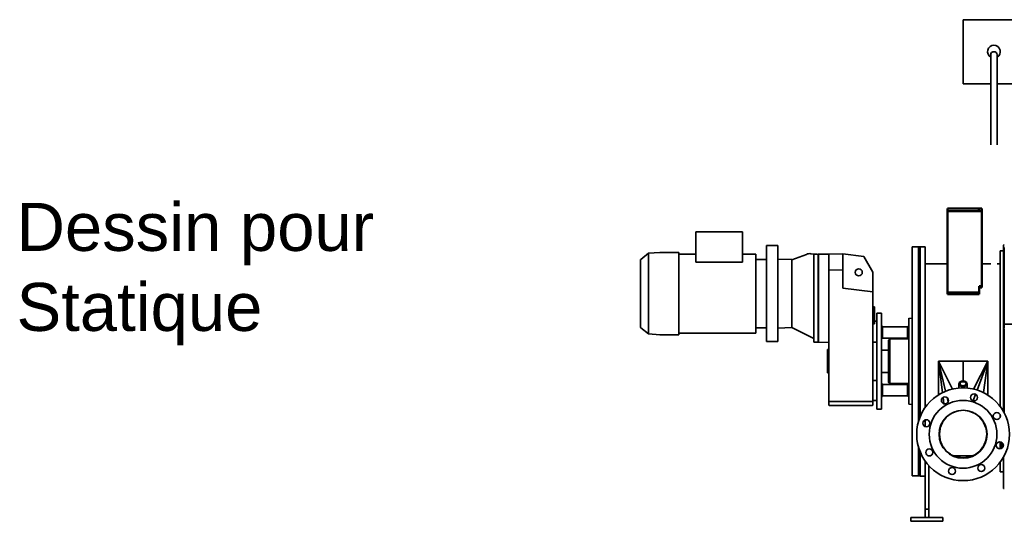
# Model space of a CAD drawing. Header units: millimetres. Extents: x -1509 to 14250, y 4402 to 14828.
# Tile 2 of 9: x -1373 to 1706, y 10015 to 11582. Entities that reach past the tile are written whole.
import ezdxf

# ---------------------------------------------------------------- set-up
doc = ezdxf.new("R2010")
doc.units = ezdxf.units.MM
doc.linetypes.add('Continu', pattern=[0])
doc.layers.add('Ens_base_corps_echangeur.iam.1-Arêtes visibles', color=7, linetype='Continuous', lineweight=50)
doc.layers.add('Visible (ISO)', color=7, linetype='Continu', lineweight=35)
doc.styles.get("Standard").update_dxf_attribs({"font": 'ARIAL.TTF'})

msp = doc.modelspace()

# ---------------------------------------------------------------- linework, layer by layer
for p, q in [((1406.93, 10649.06), (1417.93, 10649.06)), ((1406.93, 10380.32), (1417.93, 10380.32))]:
    msp.add_line(p, q)
at = {"layer": 'Ens_base_corps_echangeur.iam.1-Arêtes visibles', "color": 7, "linetype": 'Continuous', "lineweight": 50}
for p, q in [((1625.93, 10991.53), (1527.93, 10991.53)), ((1527.93, 10983.53), (1527.93, 10991.53)), ((1626.93, 10983.53), (1527.93, 10983.53)), ((1527.93, 10748.85), (1527.93, 10983.53)), ((1625.93, 10983.53), (1527.93, 10983.53)), ((1635.93, 10991.53), (1625.93, 10991.53)), ((1625.93, 10991.53), (1625.93, 10983.53)), ((1626.93, 10983.53), (1635.93, 10983.53)), ((1635.93, 10983.53), (1635.93, 10991.53)), ((1635.93, 10983.53), (1635.93, 10748.85)), ((1527.93, 10748.85), (1527.93, 10748.13)), ((1527.93, 10729.95), (1527.93, 10748.13)), ((1626.93, 10748.85), (1626.93, 10748.13)), ((1635.93, 10748.85), (1626.93, 10748.85)), ((1626.93, 10748.13), (1626.93, 10729.95)), ((1627.93, 10745.4), (1627.93, 10748.85)), ((1635.93, 10748.85), (1635.93, 10745.4)), ((1527.93, 10724.19), (1527.93, 10729.95)), ((1626.93, 10729.95), (1527.93, 10729.95)), ((1626.93, 10724.19), (1527.93, 10724.19)), ((1626.93, 10724.19), (1626.93, 10729.95)), ((1627.93, 10745.4), (1635.93, 10745.4))]:
    msp.add_line(p, q, dxfattribs=at)
at = {"layer": 'Visible (ISO)'}
for p, q in [((4048.63, 11582.03), (1576.93, 11582.03)), ((1576.93, 11382.03), (1576.93, 11582.03)), ((1663.43, 11190.95), (1663.43, 11472.03)), ((1683.43, 11190.95), (1683.43, 11472.03)), ((1663.43, 11382.03), (1576.93, 11382.03)), ((7203.17, 11382.03), (1683.43, 11382.03)), ((886.85, 10919.03), (741.56, 10919.03)), ((741.56, 10824.28), (741.56, 10919.03)), ((886.85, 10919.03), (886.85, 10824.28)), ((961.93, 10876.03), (981.93, 10876.03)), ((961.93, 10576.03), (961.93, 10876.03)), ((981.93, 10876.03), (997.93, 10876.03)), ((997.93, 10576.03), (997.93, 10876.03)), ((1417.93, 10872.03), (1437.93, 10872.03)), ((1417.93, 10872.03), (1417.93, 10157.03)), ((1437.93, 10327.81), (1437.93, 10872.03)), ((1437.93, 10872.03), (1442.93, 10872.03)), ((1437.93, 10872.03), (1437.93, 10327.81)), ((1442.93, 10872.03), (1457.93, 10872.03)), ((1442.93, 10341.93), (1442.93, 10872.03)), ((1442.93, 10872.03), (1442.93, 10341.93)), ((1457.93, 10872.03), (1457.93, 10369.38)), ((1702.93, 10873.98), (1702.93, 10872.48)), ((1702.93, 10872.48), (1702.93, 10860.32)), ((1702.93, 10872.48), (1705.93, 10872.48)), ((1705.93, 10869.74), (1705.93, 10867.33)), ((569.19, 10833.04), (593.43, 10851.97)), ((593.43, 10851.97), (628.43, 10855.03)), ((593.43, 10851.97), (593.43, 10841.93)), ((593.43, 10797.93), (593.43, 10840.05)), ((628.43, 10855.03), (688.43, 10855.03)), ((688.43, 10844.67), (688.43, 10855.03)), ((741.56, 10849.44), (688.43, 10849.44)), ((688.43, 10842.81), (688.43, 10844.67)), ((688.43, 10799.39), (688.43, 10842.81)), ((928.93, 10849.44), (886.85, 10849.44)), ((928.93, 10602.62), (928.93, 10849.44)), ((1087.69, 10848.77), (1041.93, 10831.97)), ((1100.54, 10850.7), (1120.63, 10848.95)), ((1109.93, 10848.66), (1123.93, 10849.03)), ((1109.93, 10848.66), (1109.93, 10809.96)), ((1123.93, 10849.03), (1123.93, 10810.06)), ((1123.93, 10849.03), (1124.43, 10849.03)), ((1123.93, 10849.03), (1123.93, 10810.06)), ((1156.93, 10849.45), (1124.43, 10849.03)), ((1124.43, 10810.06), (1124.43, 10849.03)), ((1124.43, 10810.06), (1124.43, 10849.03)), ((1201.43, 10850.03), (1156.93, 10849.45)), ((1156.93, 10799.4), (1156.93, 10849.45)), ((1201.43, 10799.92), (1201.43, 10850.03)), ((1266.95, 10841.99), (1201.43, 10850.03)), ((1294.93, 10793.53), (1266.95, 10841.99)), ((1702.93, 10860.03), (1692.93, 10860.03)), ((1692.93, 10514.53), (1692.93, 10860.03)), ((1702.93, 10860.32), (1702.93, 10617.53)), ((1705.93, 10861.55), (1705.93, 10867.33)), ((1705.93, 10861.55), (1705.93, 10662.94)), ((1705.93, 10618.95), (1705.93, 10860.32)), ((568.43, 10831.46), (568.43, 10823.27)), ((568.43, 10822.01), (568.43, 10823.27)), ((568.43, 10822.01), (568.43, 10787.53)), ((886.85, 10824.28), (741.56, 10824.28)), ((961.93, 10833.14), (929.93, 10833.15)), ((997.93, 10833.57), (1041.93, 10832.37)), ((1041.93, 10744.31), (1041.93, 10832.37)), ((1041.93, 10744.31), (1041.93, 10831.97)), ((1109.93, 10809.96), (1109.93, 10613.1)), ((1123.93, 10810.06), (1123.93, 10613)), ((1123.93, 10810.06), (1123.93, 10613)), ((1124.43, 10613), (1124.43, 10810.06)), ((1124.43, 10613), (1124.43, 10810.06)), ((1527.93, 10819.33), (1457.93, 10819.33)), ((1663.43, 10819.33), (1635.93, 10819.33)), ((1692.93, 10819.33), (1683.43, 10819.33)), ((568.43, 10785.16), (568.43, 10787.53)), ((568.43, 10785.16), (568.43, 10666.9)), ((593.43, 10657.63), (593.43, 10794.43)), ((688.43, 10795.92), (688.43, 10799.39)), ((688.43, 10795.92), (688.43, 10656.14)), ((1201.43, 10799.92), (1156.93, 10799.4)), ((1156.93, 10707.52), (1156.93, 10799.4)), ((1201.43, 10742.63), (1201.43, 10799.92)), ((1294.93, 10731.53), (1294.93, 10793.53)), ((1041.93, 10734.03), (1041.93, 10744.31)), ((1041.93, 10734.03), (1041.93, 10718.03)), ((1041.93, 10718.03), (1041.93, 10707.75)), ((1201.43, 10742.63), (1294.93, 10731.53)), ((1294.93, 10716.76), (1294.93, 10731.53)), ((1294.93, 10707.52), (1294.93, 10716.76)), ((928.93, 10619.55), (928.93, 10711.26)), ((1041.93, 10619.69), (1041.93, 10707.75)), ((1041.93, 10620.1), (1041.93, 10707.75)), ((1156.93, 10707.52), (1156.93, 10661.54)), ((1294.93, 10707.52), (1294.93, 10661.54)), ((568.43, 10664.53), (568.43, 10666.9)), ((568.43, 10664.53), (568.43, 10630.06)), ((593.43, 10654.14), (593.43, 10612.01)), ((688.43, 10652.67), (688.43, 10656.14)), ((1156.93, 10467.52), (1156.93, 10661.54)), ((1299.93, 10684.53), (1294.93, 10684.53)), ((1294.93, 10467.52), (1294.93, 10661.54)), ((1299.93, 10684.53), (1299.93, 10631.15)), ((1307.43, 10664.53), (1321.43, 10664.53)), ((1307.43, 10364.53), (1307.43, 10664.53)), ((1321.43, 10364.53), (1321.43, 10664.53)), ((568.43, 10628.8), (568.43, 10630.06)), ((568.43, 10628.8), (568.43, 10620.6)), ((688.43, 10652.67), (688.43, 10609.25)), ((1299.93, 10631.15), (1294.93, 10631.15)), ((1299.93, 10639.53), (1307.43, 10639.53)), ((1325.43, 10622.19), (1321.43, 10626.19)), ((1402.93, 10622.19), (1406.93, 10626.19)), ((1406.93, 10649.06), (1406.93, 10380.32)), ((1705.93, 10630.97), (4435.93, 10630.97)), ((569.19, 10619.03), (593.43, 10600.09)), ((593.43, 10610.14), (593.43, 10600.09)), ((593.43, 10600.09), (628.43, 10597.03)), ((628.43, 10597.03), (688.43, 10597.03)), ((688.43, 10607.39), (688.43, 10609.25)), ((688.43, 10607.39), (688.43, 10597.03)), ((928.93, 10602.62), (688.43, 10602.62)), ((929.93, 10618.92), (961.93, 10618.92)), ((1041.93, 10619.69), (997.93, 10618.49)), ((1041.91, 10619.69), (1109.93, 10586.03)), ((1109.93, 10613.1), (1109.93, 10574.4)), ((1123.93, 10613), (1123.93, 10574.03)), ((1123.93, 10613), (1123.93, 10574.03)), ((1124.43, 10574.03), (1124.43, 10613)), ((1124.43, 10574.03), (1124.43, 10613)), ((1325.43, 10622.19), (1325.43, 10587.19)), ((1325.43, 10622.19), (1402.93, 10622.19)), ((1402.93, 10587.19), (1402.93, 10622.19)), ((1702.93, 10616.53), (1702.93, 10514.53)), ((1705.93, 10514.53), (1705.93, 10616.73)), ((961.93, 10576.03), (981.93, 10576.03)), ((981.93, 10576.03), (997.93, 10576.03)), ((1109.93, 10574.4), (1123.93, 10574.03)), ((1123.93, 10574.03), (1124.43, 10574.03)), ((1156.93, 10573.18), (1124.43, 10574.03)), ((1294.93, 10574.53), (1307.43, 10574.53)), ((1325.43, 10587.19), (1321.43, 10583.19)), ((1325.43, 10587.19), (1402.93, 10587.19)), ((1343.93, 10580.53), (1347.93, 10584.53)), ((1343.93, 10448.53), (1343.93, 10580.53)), ((1347.93, 10584.53), (1406.93, 10584.53)), ((1347.93, 10584.53), (1347.93, 10445.53)), ((1152.93, 10550.96), (1156.93, 10552.03)), ((1152.93, 10550.96), (1152.93, 10478.1)), ((1343.93, 10549.03), (1321.43, 10549.03)), ((1512.66, 10416.51), (1499.93, 10514.53)), ((1522.29, 10420.84), (1499.93, 10514.53)), ((1499.93, 10514.53), (1499.93, 10409.4)), ((1544.16, 10427.78), (1499.93, 10514.53)), ((1502.93, 10514.53), (1499.93, 10514.53)), ((1576.93, 10514.53), (1502.93, 10514.53)), ((1576.93, 10514.53), (1650.93, 10514.53)), ((1576.93, 10453.32), (1576.93, 10514.53)), ((1576.93, 10453.32), (1576.93, 10514.53)), ((1609.69, 10427.78), (1653.93, 10514.53)), ((1620.59, 10424.8), (1653.93, 10514.53)), ((1641.19, 10416.51), (1653.93, 10514.53)), ((1650.93, 10514.53), (1653.93, 10514.53)), ((1653.93, 10514.53), (1653.93, 10409.4)), ((1692.93, 10373.53), (1692.93, 10514.53)), ((1702.93, 10358.29), (1702.93, 10514.53)), ((1705.93, 10514.53), (1705.93, 10352.74)), ((1152.93, 10478.1), (1156.93, 10477.03)), ((1343.93, 10480.03), (1321.43, 10480.03)), ((1156.93, 10467.52), (1156.93, 10421.54)), ((1294.93, 10467.52), (1294.93, 10421.54)), ((1307.43, 10454.53), (1294.93, 10454.53)), ((1325.43, 10441.88), (1321.43, 10445.88)), ((1325.43, 10441.88), (1325.43, 10406.88)), ((1325.43, 10441.88), (1402.93, 10441.88)), ((1343.93, 10448.53), (1346.93, 10445.53)), ((1346.93, 10445.53), (1347.93, 10445.53)), ((1347.93, 10445.53), (1406.93, 10445.53)), ((1402.93, 10406.88), (1402.93, 10441.88)), ((1563.93, 10444.43), (1563.93, 10430.95)), ((1589.93, 10444.43), (1589.93, 10430.95)), ((1156.93, 10389.03), (1156.93, 10421.54)), ((1294.93, 10389.03), (1294.93, 10421.54)), ((1608.03, 10391), (1615.69, 10411.6)), ((1225.93, 10389.03), (1156.93, 10389.03)), ((1156.93, 10388.53), (1156.93, 10389.03)), ((1157.41, 10377.49), (1156.93, 10388.53)), ((1164.57, 10388.53), (1156.93, 10388.53)), ((1156.93, 10388.53), (1156.93, 10388.53)), ((1225.8, 10388.53), (1164.57, 10388.53)), ((1164.57, 10388.53), (1164.58, 10388.53)), ((1225.93, 10389.03), (1164.58, 10389.03)), ((1225.93, 10388.53), (1164.58, 10388.53)), ((1294.93, 10389.03), (1225.93, 10389.03)), ((1225.93, 10389.03), (1225.93, 10388.53)), ((1225.93, 10389.03), (1287.28, 10389.03)), ((1225.93, 10388.53), (1287.28, 10388.53)), ((1226.06, 10388.53), (1287.28, 10388.53)), ((1294.93, 10388.53), (1287.28, 10388.53)), ((1287.28, 10388.53), (1287.28, 10388.53)), ((1294.93, 10388.53), (1294.44, 10377.49)), ((1294.93, 10392.53), (1307.43, 10392.53)), ((1294.93, 10389.03), (1294.93, 10388.53)), ((1294.93, 10388.53), (1294.93, 10388.53)), ((1325.43, 10406.88), (1321.43, 10402.88)), ((1325.43, 10406.88), (1402.93, 10406.88)), ((1402.93, 10406.88), (1406.93, 10402.88)), ((1517.21, 10381.52), (1514.58, 10401.74)), ((1530.14, 10387.93), (1527.14, 10400.52)), ((1158.41, 10376.53), (1160.35, 10376.53)), ((1160.35, 10376.53), (1165.1, 10376.53)), ((1225.84, 10376.53), (1165.1, 10376.53)), ((1225.84, 10376.53), (1226.01, 10376.53)), ((1286.76, 10376.53), (1226.01, 10376.53)), ((1286.76, 10376.53), (1291.5, 10376.53)), ((1291.5, 10376.53), (1293.44, 10376.53)), ((1307.43, 10364.53), (1321.43, 10364.53)), ((1525.55, 10340.58), (1539.52, 10351.3)), ((1540.1, 10351.63), (1539.52, 10351.3)), ((1540.1, 10351.63), (1539.94, 10351.78)), ((1540.1, 10351.63), (1557.45, 10358.82)), ((1557.35, 10358.81), (1557.33, 10358.93)), ((1557.35, 10358.81), (1576.93, 10361.38)), ((1576.93, 10361.38), (1576.93, 10361.53)), ((1576.93, 10361.38), (1576.93, 10361.53)), ((1596.5, 10358.81), (1576.93, 10361.38)), ((1613.75, 10351.63), (1596.4, 10358.82)), ((1596.5, 10358.81), (1596.52, 10358.93)), ((1613.75, 10351.63), (1613.91, 10351.78)), ((1613.75, 10351.63), (1614.33, 10351.3)), ((1628.3, 10340.58), (1614.33, 10351.3)), ((1692.93, 10339.8), (1692.93, 10347.14)), ((1457.93, 10331.19), (1457.93, 10326.67)), ((1457.93, 10310.73), (1457.93, 10326.67)), ((1505.56, 10306.75), (1512.48, 10323.46)), ((1515.15, 10327.52), (1512.48, 10323.46)), ((1515.15, 10327.52), (1513.62, 10326.74)), ((1515.15, 10327.52), (1524.13, 10339.22)), ((1525.55, 10340.58), (1524.13, 10339.22)), ((1525.55, 10340.58), (1525, 10340.65)), ((1628.3, 10340.58), (1628.85, 10340.65)), ((1628.3, 10340.58), (1629.72, 10339.22)), ((1638.7, 10327.52), (1629.72, 10339.22)), ((1638.7, 10327.52), (1640.24, 10326.74)), ((1638.7, 10327.52), (1641.37, 10323.46)), ((1648.29, 10306.75), (1641.37, 10323.46)), ((1502.93, 10297.81), (1502.61, 10296.61)), ((1502.93, 10286.72), (1506.18, 10311.43)), ((1502.93, 10286.68), (1502.93, 10297.81)), ((1506.25, 10261.43), (1502.93, 10286.68)), ((1647.6, 10261.43), (1650.93, 10286.68)), ((1650.93, 10286.72), (1647.67, 10311.43)), ((1650.93, 10286.68), (1650.93, 10297.81)), ((1650.93, 10297.81), (1651.25, 10296.61)), ((1505.48, 10267.28), (1512.83, 10249.54)), ((1648.37, 10267.28), (1641.02, 10249.54)), ((1692.93, 10241.15), (1692.93, 10263.05)), ((1697.93, 10242.91), (1697.93, 10261.29)), ((1437.93, 10157.03), (1437.93, 10245.25)), ((1437.93, 10245.25), (1437.93, 10213.53)), ((1442.93, 10231.13), (1442.93, 10196.94)), ((1514.91, 10246.78), (1512.83, 10249.54)), ((1514.91, 10246.78), (1513.01, 10247.29)), ((1524.58, 10234.18), (1514.91, 10246.78)), ((1524.58, 10234.18), (1523.89, 10233.5)), ((1537.17, 10224.52), (1524.58, 10234.18)), ((1537.17, 10224.52), (1539.93, 10222.43)), ((1537.17, 10224.52), (1537.68, 10222.62)), ((1616.68, 10224.52), (1613.92, 10222.43)), ((1616.68, 10224.52), (1616.17, 10222.62)), ((1616.68, 10224.52), (1629.27, 10234.18)), ((1629.27, 10234.18), (1638.94, 10246.78)), ((1629.27, 10234.18), (1629.96, 10233.5)), ((1638.94, 10246.78), (1641.02, 10249.54)), ((1638.94, 10246.78), (1640.84, 10247.29)), ((1442.93, 10156.03), (1442.93, 10196.94)), ((1457.93, 10196.94), (1457.93, 10203.68)), ((1457.93, 10196.94), (1457.93, 10052.86)), ((1557.67, 10215.09), (1539.93, 10222.43)), ((1549.01, 10218.67), (1604.84, 10218.67)), ((1576.93, 10212.55), (1551.83, 10215.86)), ((1580.88, 10213.07), (1572.98, 10213.07)), ((1576.93, 10212.55), (1602.02, 10215.86)), ((1576.93, 10212.55), (1576.93, 10211.53)), ((1576.93, 10212.55), (1576.93, 10211.53)), ((1596.18, 10215.09), (1613.92, 10222.43)), ((1692.93, 10169.03), (1692.93, 10199.53)), ((1702.93, 10117.53), (1702.93, 10214.78)), ((1469.93, 10052.86), (1469.93, 10188.67)), ((1692.93, 10169.03), (1702.93, 10169.03)), ((1417.93, 10157.03), (1437.93, 10157.03)), ((1437.93, 10157.03), (1442.93, 10157.03)), ((1442.93, 10156.03), (1457.93, 10156.03)), ((1705.93, 10117.53), (1702.93, 10117.53)), ((1457.93, 10052.86), (1457.93, 10027.53)), ((1457.93, 10052.86), (1469.93, 10052.86)), ((1469.93, 10027.53), (1469.93, 10052.86)), ((1413.93, 10014.53), (1413.93, 10026.53)), ((1413.93, 10026.53), (1433.93, 10026.53)), ((1433.93, 10014.53), (1413.93, 10014.53)), ((1493.93, 10026.53), (1433.93, 10026.53)), ((1433.93, 10014.53), (1493.93, 10014.53)), ((1457.93, 10026.53), (1457.93, 10027.53)), ((1469.93, 10027.53), (1469.93, 10026.53)), ((1493.93, 10026.53), (1513.93, 10026.53)), ((1513.93, 10014.53), (1493.93, 10014.53)), ((1513.93, 10026.53), (1513.93, 10014.53))]:
    msp.add_line(p, q, dxfattribs=at)
at = {"layer": 'Visible (ISO)', "flags": 128}
for points in [[(593.41, 10840.32), (593.41, 10840.4), (593.4, 10840.47), (593.39, 10840.55), (593.39, 10840.62), (593.38, 10840.7), (593.38, 10840.77), (593.37, 10840.84), (593.37, 10840.9), (593.37, 10840.97), (593.37, 10841.03), (593.37, 10841.1), (593.37, 10841.16), (593.37, 10841.22), (593.37, 10841.28), (593.37, 10841.34), (593.37, 10841.39), (593.37, 10841.45), (593.38, 10841.5), (593.38, 10841.55), (593.39, 10841.6), (593.39, 10841.65), (593.4, 10841.7), (593.41, 10841.75), (593.41, 10841.79)], [(593.41, 10794.84), (593.41, 10794.97), (593.4, 10795.09), (593.39, 10795.21), (593.39, 10795.33), (593.38, 10795.45), (593.38, 10795.57), (593.37, 10795.69), (593.37, 10795.81), (593.37, 10795.93), (593.37, 10796.04), (593.37, 10796.16), (593.37, 10796.27), (593.37, 10796.39), (593.37, 10796.5), (593.37, 10796.61), (593.37, 10796.72), (593.37, 10796.83), (593.38, 10796.94), (593.38, 10797.05), (593.39, 10797.16), (593.39, 10797.27), (593.4, 10797.38), (593.41, 10797.48), (593.41, 10797.59)], [(593.41, 10654.48), (593.41, 10654.58), (593.4, 10654.69), (593.39, 10654.79), (593.39, 10654.9), (593.38, 10655.01), (593.38, 10655.12), (593.37, 10655.23), (593.37, 10655.34), (593.37, 10655.45), (593.37, 10655.56), (593.37, 10655.68), (593.37, 10655.79), (593.37, 10655.91), (593.37, 10656.02), (593.37, 10656.14), (593.37, 10656.25), (593.37, 10656.37), (593.38, 10656.49), (593.38, 10656.61), (593.39, 10656.73), (593.39, 10656.85), (593.4, 10656.97), (593.41, 10657.1), (593.41, 10657.22)], [(593.41, 10610.27), (593.41, 10610.32), (593.4, 10610.36), (593.39, 10610.41), (593.39, 10610.46), (593.38, 10610.51), (593.38, 10610.56), (593.37, 10610.61), (593.37, 10610.67), (593.37, 10610.73), (593.37, 10610.78), (593.37, 10610.84), (593.37, 10610.9), (593.37, 10610.96), (593.37, 10611.03), (593.37, 10611.09), (593.37, 10611.16), (593.37, 10611.23), (593.38, 10611.3), (593.38, 10611.37), (593.39, 10611.44), (593.39, 10611.51), (593.4, 10611.59), (593.41, 10611.67), (593.41, 10611.74)]]:
    msp.add_lwpolyline(points, dxfattribs=at)
at = {"layer": 'Visible (ISO)'}
for centre, radius in [((1250.93, 10792.53), 11), ((1576.93, 10286.53), 145), ((1611.36, 10401.49), 11), ((1576.93, 10286.53), 106), ((1519.99, 10392.16), 11), ((1576.93, 10286.53), 75), ((1682.56, 10343.47), 11), ((1461.97, 10320.96), 11), ((1691.88, 10252.1), 11), ((1471.3, 10229.59), 11), ((1542.5, 10171.58), 11), ((1633.87, 10180.9), 11)]:
    msp.add_circle(centre, radius, dxfattribs=at)
for centre, radius, start, end in [((1673.43, 11482.03), 20, 300, 240), ((1673.43, 11472.03), 10, 0, 180), ((1709.98, 10873.98), 7.06, 125.08772, 180), ((1096.93, 10831.03), 20, 79.59305, 117.5), ((570.43, 10831.46), 2, 128, 180), ((570.43, 10620.6), 2, 180, 232), ((1158.41, 10377.53), 1, 182.5, 270), ((1293.44, 10377.53), 1, 270, 357.5)]:
    msp.add_arc(centre, radius, start, end, dxfattribs=at)
for centre, major_axis, ratio, start_param, end_param in [((589.08, 10838.54), (4.27, 3.62), 0.2232094, 6.018462, 6.0962616), ((589.09, 10837.37), (3.85, 4.02), 0.4976833, 5.8040484, 5.8816368), ((589.09, 10795.7), (3.46, 4.36), 0.6000089, 5.5588222, 5.6364105), ((589.08, 10793.41), (1.87, 5.28), 0.7437069, 5.1568972, 5.2346968), ((589.08, 10658.65), (-1.87, 5.28), 0.7437069, 4.1900811, 4.2678808), ((589.09, 10656.36), (-3.46, 4.36), 0.6000089, 3.7883674, 3.8659558), ((589.09, 10614.69), (-3.85, 4.02), 0.4976833, 3.5431412, 3.6207295), ((589.08, 10613.52), (4.27, -3.62), 0.2232094, 0.1869237, 0.2647233)]:
    msp.add_ellipse(centre, major_axis=major_axis, ratio=ratio, start_param=start_param, end_param=end_param, dxfattribs=at)
for major_axis in [(13, 0), (9.32, 0)]:
    msp.add_ellipse((1576.93, 10444.43), major_axis=major_axis, ratio=0.6840918, dxfattribs=at)

# ---------------------------------------------------------------- texts
at = {"insert": (-1383.05, 11009.49), "char_height": 150, "width": 1562.79, "attachment_point": 1}
msp.add_mtext('Dessin pour \\PStatique', dxfattribs=at)

doc.saveas('drawing.dxf')
